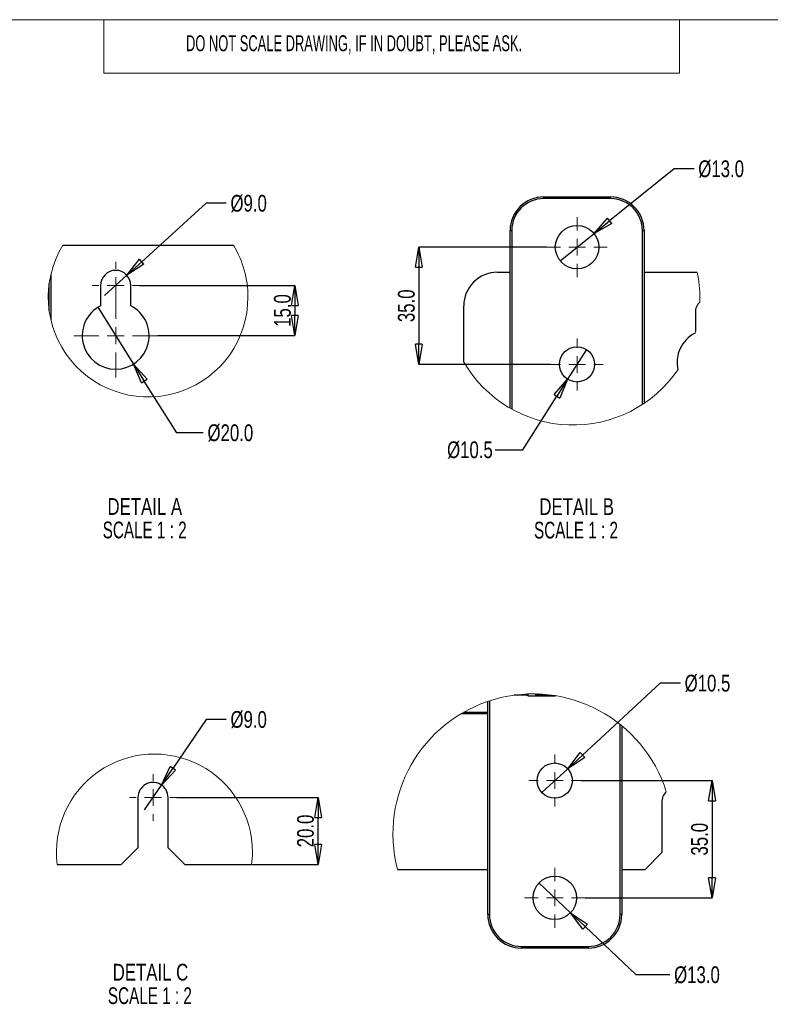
# Paper-space layout 'Sheet1' of a CAD drawing. Header units: millimetres. Extents: x -7 to 420, y -21 to 297.
# Tile 61 of 105: x 147 to 259, y 122 to 269. Entities that reach past the tile are written whole.
import ezdxf

# ---------------------------------------------------------------- set-up
doc = ezdxf.new("R2010")
doc.units = ezdxf.units.MM
doc.header["$PDSIZE"] = -1
doc.styles.add('SLDTEXTSTYLE0', font='TXT', dxfattribs={"width": 0.605})
doc.styles.add('SLDTEXTSTYLE1', font='TXT', dxfattribs={"width": 0.75})
doc.styles.add('SLDTEXTSTYLE2', font='TXT', dxfattribs={"width": 0.681818})
doc.dimstyles.new('SLDDIMSTYLE3', dxfattribs={"dimtxt": 2.5, "dimasz": 3, "dimexe": 0, "dimexo": 0.0625, "dimtad": 0, "dimtih": 1, "dimtoh": 1, "dimdec": 1, "dimlfac": 2, "dimrnd": 1e-09, "dimzin": 4, "dimdsep": 46, "dimtxsty": 'SLDTEXTSTYLE1', "dimblk1": 'NONE', "dimblk2": 'CLOSED', "dimsah": 1, "dimcen": 0, "dimadec": 0, "dimazin": 1, "dimtfac": 1, "dimtmove": 0, "dimatfit": 3, "dimldrblk": 'NONE', "dimfxl": 1, "dimfrac": 2, "dimtolj": 1, "dimtzin": 12, "dimarcsym": 0})
doc.dimstyles.new('SLDDIMSTYLE4', dxfattribs={"dimtxt": 2.5, "dimasz": 3, "dimexe": 0, "dimexo": 0.0625, "dimtad": 1, "dimdec": 1, "dimlfac": 2, "dimrnd": 1e-09, "dimzin": 4, "dimdsep": 46, "dimtxsty": 'SLDTEXTSTYLE1', "dimblk1": 'CLOSED', "dimblk2": 'CLOSED', "dimsah": 1, "dimcen": 0.09, "dimadec": 0, "dimazin": 1, "dimtfac": 1, "dimtmove": 0, "dimatfit": 0, "dimldrblk": 'CLOSED', "dimfxl": 1, "dimfrac": 2, "dimtolj": 1, "dimtzin": 12, "dimarcsym": 0})
doc.dimstyles.new('SLDDIMSTYLE5', dxfattribs={"dimtxt": 2.5, "dimasz": 3, "dimexe": 0, "dimexo": 0.0625, "dimtad": 0, "dimtih": 1, "dimtoh": 1, "dimdec": 1, "dimlfac": 2, "dimrnd": 1e-09, "dimzin": 12, "dimdsep": 46, "dimtxsty": 'SLDTEXTSTYLE1', "dimblk1": 'NONE', "dimblk2": 'CLOSED', "dimsah": 1, "dimcen": 0, "dimadec": 0, "dimazin": 3, "dimtfac": 1, "dimtmove": 0, "dimatfit": 3, "dimldrblk": 'NONE', "dimfxl": 1, "dimfrac": 2, "dimtolj": 1, "dimtzin": 12, "dimarcsym": 0})

# ---------------------------------------------------------------- blocks, each defined once
blk = doc.blocks.new('_Closed')
at = {"color": 0, "linetype": 'ByBlock', "lineweight": -2}
for p, q in [((-1, 0.166667), (0, 0)), ((-1, 0.166667), (-1, -0.166667)), ((0, 0), (-1, -0.166667)), ((0, 0), (-1, 0))]:
    blk.add_line(p, q, dxfattribs=at)
blk = doc.blocks.new('_D_14')
at = {"color": 0, "linetype": 'Continuous', "lineweight": -2}
for p, q in [((158.76, 225.82), (158.76, 225.82)), ((158.76, 225.82), (164.09, 217.35)), ((170.54, 207.1), (165.69, 214.81)), ((174.51, 207.1), (170.54, 207.1))]:
    blk.add_line(p, q, dxfattribs=at)
at = {"layer": 'Defpoints', "color": 0}
for p in [(158.76, 225.82), (164.09, 217.35)]:
    blk.add_point(p, dxfattribs=at)
at = {"color": 0, "lineweight": -2, "xscale": 3, "yscale": 3, "zscale": 3, "rotation": 122.1719283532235}
blk.add_blockref('_Closed', (164.09, 217.35), dxfattribs=at)
at = {"color": 0, "lineweight": 18, "insert": (175.14, 208.35), "char_height": 2.5, "attachment_point": 1, "style": 'SLDTEXTSTYLE1'}
blk.add_mtext('\\A1;%%c20.0', dxfattribs=at)
blk = doc.blocks.new('_None')
blk = doc.blocks.new('_D_15')
at = {"color": 0, "linetype": 'Continuous', "lineweight": -2}
for p, q in [((174.94, 241.35), (165.31, 232.61)), ((177.94, 241.35), (174.94, 241.35)), ((159.76, 227.57), (163.09, 230.6)), ((159.76, 227.57), (159.76, 227.57))]:
    blk.add_line(p, q, dxfattribs=at)
at = {"layer": 'Defpoints', "color": 0}
for p in [(163.09, 230.6), (159.76, 227.57)]:
    blk.add_point(p, dxfattribs=at)
at = {"color": 0, "lineweight": -2, "xscale": 3, "yscale": 3, "zscale": 3, "rotation": 222.2185117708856}
blk.add_blockref('_Closed', (163.09, 230.6), dxfattribs=at)
at = {"color": 0, "lineweight": 18, "insert": (178.57, 242.6), "char_height": 2.5, "attachment_point": 1, "style": 'SLDTEXTSTYLE1'}
blk.add_mtext('\\A1;%%c9.0', dxfattribs=at)
blk = doc.blocks.new('_D_16')
at = {"color": 0, "linetype": 'Continuous', "lineweight": -2}
for p, q in [((164.99, 229.09), (188.2, 229.09)), ((188.2, 226.09), (188.2, 224.59)), ((167.74, 221.59), (188.2, 221.59))]:
    blk.add_line(p, q, dxfattribs=at)
at = {"layer": 'Defpoints', "color": 0}
for p in [(164.93, 229.09), (167.68, 221.59), (188.2, 221.59)]:
    blk.add_point(p, dxfattribs=at)
at = {"color": 0, "lineweight": -2, "xscale": 3, "yscale": 3, "zscale": 3}
for p, rotation in [((188.2, 229.09), 90.00000000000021), ((188.2, 221.59), 270.0000000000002)]:
    blk.add_blockref('_Closed', p, dxfattribs=dict(at, rotation=rotation))
at = {"color": 0, "lineweight": 18, "insert": (185.07, 225.34), "char_height": 2.5, "attachment_point": 2, "rotation": 90, "style": 'SLDTEXTSTYLE1'}
blk.add_mtext('\\A1;15.0', dxfattribs=at)
blk = doc.blocks.new('SW_NOTE_0_2')
at = {"color": 0, "linetype": 'Continuous', "lineweight": 18, "char_height": 2.5, "attachment_point": 2}
for s, insert, style in [('DETAIL A', (6.72, 3.22), 'SLDTEXTSTYLE1'), ('SCALE 1 : 2', (6.7, -0.28), 'SLDTEXTSTYLE2')]:
    blk.add_mtext(s, dxfattribs=dict(at, insert=insert, style=style))
blk = doc.blocks.new('SW_CENTERMARKSYMBOL_20')
at = {"color": 0, "linetype": 'Continuous', "lineweight": 18}
for p, q in [((0, 2.5), (0, 6.25)), ((-2.5, 0), (-6.25, 0)), ((0, 0), (-1.25, 0)), ((0, 0), (0, 1.25)), ((0, 0), (0, -1.25)), ((0, 0), (1.25, 0)), ((2.5, 0), (6.25, 0)), ((0, -2.5), (0, -6.25))]:
    blk.add_line(p, q, dxfattribs=at)
blk = doc.blocks.new('SW_CENTERMARKSYMBOL_21')
at = {"color": 0, "linetype": 'Continuous', "lineweight": 18}
for p, q in [((0, 2.5), (0, 3.5)), ((-2.5, 0), (-3.5, 0)), ((0, 0), (-1.25, 0)), ((0, 0), (0, 1.25)), ((0, 0), (0, -1.25)), ((0, 0), (1.25, 0)), ((2.5, 0), (3.5, 0)), ((0, -2.5), (0, -3.5))]:
    blk.add_line(p, q, dxfattribs=at)
blk = doc.blocks.new('_D_17')
at = {"color": 0, "linetype": 'Continuous', "lineweight": -2}
for p, q in [((244.82, 246.5), (235.2, 238.72)), ((247.82, 246.5), (244.82, 246.5)), ((227.81, 232.75), (232.87, 236.84)), ((227.81, 232.75), (227.81, 232.75))]:
    blk.add_line(p, q, dxfattribs=at)
at = {"layer": 'Defpoints', "color": 0}
for p in [(232.87, 236.84), (227.81, 232.75)]:
    blk.add_point(p, dxfattribs=at)
at = {"color": 0, "lineweight": -2, "xscale": 3, "yscale": 3, "zscale": 3, "rotation": 218.9512808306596}
blk.add_blockref('_Closed', (232.87, 236.84), dxfattribs=at)
at = {"color": 0, "lineweight": 18, "insert": (248.44, 247.75), "char_height": 2.5, "attachment_point": 1, "style": 'SLDTEXTSTYLE1'}
blk.add_mtext('\\A1;%%c13.0', dxfattribs=at)
blk = doc.blocks.new('_D_18')
at = {"color": 0, "linetype": 'Continuous', "lineweight": -2}
for p, q in [((231.75, 219.51), (228.93, 215.08)), ((231.75, 219.51), (231.75, 219.51)), ((222.25, 204.56), (227.32, 212.55)), ((218.11, 204.56), (222.25, 204.56))]:
    blk.add_line(p, q, dxfattribs=at)
at = {"layer": 'Defpoints', "color": 0}
for p in [(231.75, 219.51), (228.93, 215.08)]:
    blk.add_point(p, dxfattribs=at)
at = {"color": 0, "lineweight": -2, "xscale": 3, "yscale": 3, "zscale": 3, "rotation": 57.57746694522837}
blk.add_blockref('_Closed', (228.93, 215.08), dxfattribs=at)
at = {"color": 0, "lineweight": 18, "insert": (210.92, 205.81), "char_height": 2.5, "attachment_point": 1, "style": 'SLDTEXTSTYLE1'}
blk.add_mtext('\\A1;%%c10.5', dxfattribs=at)
blk = doc.blocks.new('_D_19')
at = {"color": 0, "linetype": 'Continuous', "lineweight": -2}
for p, q in [((225.78, 234.8), (206.71, 234.8)), ((206.71, 231.8), (206.71, 220.3)), ((226.4, 217.3), (206.71, 217.3))]:
    blk.add_line(p, q, dxfattribs=at)
at = {"layer": 'Defpoints', "color": 0}
for p in [(225.84, 234.8), (206.71, 217.3), (226.47, 217.3)]:
    blk.add_point(p, dxfattribs=at)
at = {"color": 0, "lineweight": -2, "xscale": 3, "yscale": 3, "zscale": 3}
for p, rotation in [((206.71, 234.8), 90.00000000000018), ((206.71, 217.3), 270.0000000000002)]:
    blk.add_blockref('_Closed', p, dxfattribs=dict(at, rotation=rotation))
at = {"color": 0, "lineweight": 18, "insert": (203.58, 226.05), "char_height": 2.5, "attachment_point": 2, "rotation": 90, "style": 'SLDTEXTSTYLE1'}
blk.add_mtext('\\A1;35.0', dxfattribs=at)
blk = doc.blocks.new('SW_NOTE_0_3')
at = {"color": 0, "linetype": 'Continuous', "lineweight": 18, "char_height": 2.5, "attachment_point": 2}
for s, insert, style in [('DETAIL B', (6.52, 3.22), 'SLDTEXTSTYLE1'), ('SCALE 1 : 2', (6.42, -0.28), 'SLDTEXTSTYLE2')]:
    blk.add_mtext(s, dxfattribs=dict(at, insert=insert, style=style))
blk = doc.blocks.new('SW_CENTERMARKSYMBOL_22')
at = {"color": 0, "linetype": 'Continuous', "lineweight": 18}
for p, q in [((0, 2.5), (0, 3.88)), ((-2.5, 0), (-3.88, 0)), ((0, 0), (-1.25, 0)), ((0, 0), (0, 1.25)), ((0, 0), (0, -1.25)), ((0, 0), (1.25, 0)), ((2.5, 0), (3.88, 0)), ((0, -2.5), (0, -3.88))]:
    blk.add_line(p, q, dxfattribs=at)
blk = doc.blocks.new('SW_CENTERMARKSYMBOL_23')
at = {"color": 0, "linetype": 'Continuous', "lineweight": 18}
for p, q in [((0, 2.5), (0, 4.5)), ((-2.5, 0), (-4.5, 0)), ((0, 0), (-1.25, 0)), ((0, 0), (0, 1.25)), ((0, 0), (0, -1.25)), ((0, 0), (1.25, 0)), ((2.5, 0), (4.5, 0)), ((0, -2.5), (0, -4.5))]:
    blk.add_line(p, q, dxfattribs=at)
blk = doc.blocks.new('_D_20')
at = {"color": 0, "linetype": 'Continuous', "lineweight": -2}
for p, q in [((170.57, 152.66), (191.65, 152.66)), ((191.65, 145.66), (191.65, 149.66)), ((181.8, 142.66), (191.65, 142.66))]:
    blk.add_line(p, q, dxfattribs=at)
at = {"layer": 'Defpoints', "color": 0}
for p in [(170.5, 152.66), (191.65, 152.66), (181.73, 142.66)]:
    blk.add_point(p, dxfattribs=at)
at = {"color": 0, "lineweight": -2, "xscale": 3, "yscale": 3, "zscale": 3}
for p, rotation in [((191.65, 152.66), 90.00000000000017), ((191.65, 142.66), 270.0000000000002)]:
    blk.add_blockref('_Closed', p, dxfattribs=dict(at, rotation=rotation))
at = {"color": 0, "lineweight": 18, "insert": (188.52, 147.66), "char_height": 2.5, "attachment_point": 2, "rotation": 90, "style": 'SLDTEXTSTYLE1'}
blk.add_mtext('\\A1;20.0', dxfattribs=at)
blk = doc.blocks.new('_D_21')
at = {"color": 0, "linetype": 'Continuous', "lineweight": -2}
for p, q in [((174.94, 164.31), (169.96, 157)), ((177.94, 164.31), (174.94, 164.31)), ((165.74, 150.8), (168.27, 154.52)), ((165.74, 150.8), (165.74, 150.8))]:
    blk.add_line(p, q, dxfattribs=at)
at = {"layer": 'Defpoints', "color": 0}
for p in [(168.27, 154.52), (165.74, 150.8)]:
    blk.add_point(p, dxfattribs=at)
at = {"color": 0, "lineweight": -2, "xscale": 3, "yscale": 3, "zscale": 3, "rotation": 235.7453741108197}
blk.add_blockref('_Closed', (168.27, 154.52), dxfattribs=at)
at = {"color": 0, "lineweight": 18, "insert": (178.57, 165.56), "char_height": 2.5, "attachment_point": 1, "style": 'SLDTEXTSTYLE1'}
blk.add_mtext('\\A1;%%c9.0', dxfattribs=at)
blk = doc.blocks.new('SW_NOTE_0_4')
at = {"color": 0, "linetype": 'Continuous', "lineweight": 18, "char_height": 2.5, "attachment_point": 2}
for s, insert, style in [('DETAIL C', (6.91, 3.22), 'SLDTEXTSTYLE1'), ('SCALE 1 : 2', (6.82, -0.28), 'SLDTEXTSTYLE2')]:
    blk.add_mtext(s, dxfattribs=dict(at, insert=insert, style=style))
blk = doc.blocks.new('SW_CENTERMARKSYMBOL_24')
at = {"color": 0, "linetype": 'Continuous', "lineweight": 18}
for p, q in [((0, 2.5), (0, 3.5)), ((-2.5, 0), (-3.5, 0)), ((0, 0), (-1.25, 0)), ((0, 0), (0, 1.25)), ((0, 0), (0, -1.25)), ((0, 0), (1.25, 0)), ((2.5, 0), (3.5, 0)), ((0, -2.5), (0, -3.5))]:
    blk.add_line(p, q, dxfattribs=at)
blk = doc.blocks.new('_D_22')
at = {"color": 0, "linetype": 'Continuous', "lineweight": -2}
for p, q in [((224.64, 139.91), (224.64, 139.91)), ((224.64, 139.91), (229.37, 135.45)), ((239.16, 126.21), (231.55, 133.39)), ((244.2, 126.21), (239.16, 126.21))]:
    blk.add_line(p, q, dxfattribs=at)
at = {"layer": 'Defpoints', "color": 0}
for p in [(224.64, 139.91), (229.37, 135.45)]:
    blk.add_point(p, dxfattribs=at)
at = {"color": 0, "lineweight": -2, "xscale": 3, "yscale": 3, "zscale": 3, "rotation": 136.659457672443}
blk.add_blockref('_Closed', (229.37, 135.45), dxfattribs=at)
at = {"color": 0, "lineweight": 18, "insert": (244.83, 127.46), "char_height": 2.5, "attachment_point": 1, "style": 'SLDTEXTSTYLE1'}
blk.add_mtext('\\A1;%%c13.0', dxfattribs=at)
blk = doc.blocks.new('_D_23')
at = {"color": 0, "linetype": 'Continuous', "lineweight": -2}
for p, q in [((242.77, 169.73), (231.14, 159)), ((245.77, 169.73), (242.77, 169.73)), ((225.08, 153.4), (228.94, 156.96)), ((225.08, 153.4), (225.08, 153.4))]:
    blk.add_line(p, q, dxfattribs=at)
at = {"layer": 'Defpoints', "color": 0}
for p in [(228.94, 156.96), (225.08, 153.4)]:
    blk.add_point(p, dxfattribs=at)
at = {"color": 0, "lineweight": -2, "xscale": 3, "yscale": 3, "zscale": 3, "rotation": 222.7088284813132}
blk.add_blockref('_Closed', (228.94, 156.96), dxfattribs=at)
at = {"color": 0, "lineweight": 18, "insert": (246.4, 170.98), "char_height": 2.5, "attachment_point": 1, "style": 'SLDTEXTSTYLE1'}
blk.add_mtext('\\A1;%%c10.5', dxfattribs=at)
blk = doc.blocks.new('_D_24')
at = {"color": 0, "linetype": 'Continuous', "lineweight": -2}
for p, q in [((230.94, 155.18), (250.49, 155.18)), ((250.49, 152.18), (250.49, 140.68)), ((231.57, 137.68), (250.49, 137.68))]:
    blk.add_line(p, q, dxfattribs=at)
at = {"layer": 'Defpoints', "color": 0}
for p in [(230.88, 155.18), (231.51, 137.68), (250.49, 137.68)]:
    blk.add_point(p, dxfattribs=at)
at = {"color": 0, "lineweight": -2, "xscale": 3, "yscale": 3, "zscale": 3}
for p, rotation in [((250.49, 155.18), 90.00000000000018), ((250.49, 137.68), 270.0000000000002)]:
    blk.add_blockref('_Closed', p, dxfattribs=dict(at, rotation=rotation))
at = {"color": 0, "lineweight": 18, "insert": (247.37, 146.43), "char_height": 2.5, "attachment_point": 2, "rotation": 90, "style": 'SLDTEXTSTYLE1'}
blk.add_mtext('\\A1;35.0', dxfattribs=at)
blk = doc.blocks.new('SW_CENTERMARKSYMBOL_25')
at = {"color": 0, "linetype": 'Continuous', "lineweight": 18}
for p, q in [((0, 2.5), (0, 3.88)), ((-2.5, 0), (-3.88, 0)), ((0, 0), (-1.25, 0)), ((0, 0), (0, 1.25)), ((0, 0), (0, -1.25)), ((0, 0), (1.25, 0)), ((2.5, 0), (3.88, 0)), ((0, -2.5), (0, -3.88))]:
    blk.add_line(p, q, dxfattribs=at)
blk = doc.blocks.new('SW_CENTERMARKSYMBOL_26')
at = {"color": 0, "linetype": 'Continuous', "lineweight": 18}
for p, q in [((0, 2.5), (0, 4.5)), ((-2.5, 0), (-4.5, 0)), ((0, 0), (-1.25, 0)), ((0, 0), (0, 1.25)), ((0, 0), (0, -1.25)), ((0, 0), (1.25, 0)), ((2.5, 0), (4.5, 0)), ((0, -2.5), (0, -4.5))]:
    blk.add_line(p, q, dxfattribs=at)

psp = doc.layouts.new('Sheet1')

# ---------------------------------------------------------------- linework, layer by layer
at = {"color": 7, "linetype": 'Continuous', "lineweight": 18}
for p, q in [((405.633, 268.748), (-0.367, 268.748)), ((159.633, 268.748), (159.633, 260.748)), ((245.633, 268.748), (245.633, 260.748)), ((245.633, 260.748), (159.633, 260.748))]:
    psp.add_line(p, q, dxfattribs=at)
at = {"color": 7, "linetype": 'Continuous', "lineweight": 25}
for p, q in [((225.34, 242.045), (225.34, 242.295)), ((225.34, 242.295), (235.34, 242.295)), ((235.34, 242.045), (225.34, 242.045)), ((235.34, 242.045), (235.34, 242.295)), ((220.34, 210.764), (220.34, 237.295)), ((220.34, 237.295), (220.59, 237.295)), ((240.09, 237.295), (240.34, 237.295)), ((240.34, 237.295), (240.34, 211.483)), ((153.529, 235.086), (179.013, 235.086)), ((151.752, 230.73), (151.752, 223.961)), ((218.415, 231.046), (220.34, 231.046)), ((240.34, 231.046), (248.279, 231.046)), ((159.176, 229.086), (159.176, 226.051)), ((163.676, 226.051), (163.676, 229.086)), ((213.415, 217.65), (213.415, 226.046)), ((248.015, 225.046), (248.015, 222.192)), ((222.467, 167.935), (220.946, 167.935)), ((222.467, 168.083), (222.467, 167.935)), ((222.899, 167.935), (222.467, 167.935)), ((222.968, 167.935), (222.899, 167.935)), ((222.966, 168.107), (222.966, 168.099)), ((222.966, 168.099), (222.968, 167.935)), ((222.967, 168.108), (222.969, 167.844)), ((222.969, 167.844), (222.968, 167.935)), ((222.969, 167.844), (227.13, 167.844)), ((224.164, 167.95), (224.163, 168.06)), ((225.609, 167.95), (224.164, 167.95)), ((224.193, 168.034), (224.192, 168.117)), ((224.193, 168.034), (224.29, 168.114)), ((224.566, 168.105), (224.498, 168.071)), ((224.498, 168.071), (225.185, 168.071)), ((225.61, 168.038), (225.609, 167.95)), ((225.813, 167.95), (225.812, 168.018)), ((225.813, 167.95), (225.851, 168.014)), ((226.024, 167.95), (225.813, 167.95)), ((226.051, 167.993), (226.024, 167.95)), ((217.007, 135.184), (217.007, 167.009)), ((237.007, 163.368), (237.007, 135.184)), ((164.754, 152.656), (164.754, 145.156)), ((169.254, 145.156), (169.254, 152.656)), ((242.994, 151.935), (242.994, 144.435)), ((162.254, 142.656), (164.754, 145.156)), ((169.254, 145.156), (171.754, 142.656)), ((240.494, 141.935), (242.994, 144.435)), ((152.69, 142.656), (162.254, 142.656)), ((171.754, 142.656), (181.735, 142.656)), ((203.515, 141.935), (217.007, 141.935)), ((237.007, 141.935), (240.494, 141.935)), ((217.257, 135.184), (217.007, 135.184)), ((237.007, 135.184), (236.757, 135.184)), ((222.007, 130.434), (232.007, 130.434)), ((222.007, 130.434), (222.007, 130.184)), ((232.007, 130.184), (222.007, 130.184)), ((232.007, 130.434), (232.007, 130.184))]:
    psp.add_line(p, q, dxfattribs=at)
at = {"color": 8, "linetype": 'Continuous', "lineweight": 25}
for p, q in [((220.59, 237.295), (220.59, 210.623)), ((240.09, 211.318), (240.09, 237.295)), ((151.502, 225.312), (151.502, 229.379)), ((217.257, 167.092), (217.257, 135.184)), ((213.044, 165.179), (217.007, 165.179)), ((213.387, 165.379), (217.007, 165.379)), ((236.757, 135.184), (236.757, 163.57))]:
    psp.add_line(p, q, dxfattribs=at)
at = {"color": 7, "linetype": 'Continuous', "lineweight": 25, "flags": 128}
psp.add_lwpolyline([(222.966, 168.099), (222.918, 168.103), (222.91, 168.105)], dxfattribs=at)
at = {"color": 7, "linetype": 'Continuous', "lineweight": 25}
for centre, radius in [((230.34, 234.795), 3.25), ((230.34, 217.295), 2.625), ((227.007, 155.184), 2.625), ((227.007, 137.684), 3.25)]:
    psp.add_circle(centre, radius, dxfattribs=at)
for centre, radius, start, end in [((225.34, 237.295), 5, 89.99988, 180.00004), ((225.34, 237.295), 4.75, 90.00004, 179.99996), ((235.34, 237.295), 5, 359.99982, 90.00027), ((235.34, 237.295), 4.75, 0.00019, 89.9999), ((161.426, 229.086), 2.25, 0.00001, 179.99999), ((218.415, 226.046), 5, 89.99988, 180.00004), ((250.055, 225.107), 2.042, 132.63219, 181.72504), ((161.426, 221.586), 5, 116.74368, 63.25632), ((250.231, 217.564), 4.962, 117.32773, 192.40026), ((222.772, 168.128), 0.196, 288.82112, 351.37235), ((167.004, 152.656), 2.25, 359.99998, 180.00002), ((245.061, 151.988), 2.068, 132.39351, 181.48641), ((222.007, 135.184), 5, 179.99994, 269.99998), ((222.007, 135.184), 4.75, 179.99973, 270.00027), ((232.007, 135.184), 4.75, 269.99973, 0.00027), ((232.007, 135.184), 5, 270.00017, 359.99992)]:
    psp.add_arc(centre, radius, start, end, dxfattribs=at)
at = {"color": 7, "linetype": 'Continuous', "lineweight": 18}
for centre, radius, start, end in [((166.271, 227.345), 14.909, 148.72323, 359.99999), ((166.271, 227.345), 14.909, 359.99999, 31.27677), ((229.763, 227.168), 18.918, 0.00002, 11.8295), ((229.724, 227.168), 18.957, 358.31055, 359.99851), ((229.786, 227.161), 18.894, 344.05976, 344.75034), ((229.763, 227.168), 18.917, 210.20719, 325.66796), ((223.737, 147.221), 20.901, 17.52783, 194.65031), ((167.212, 144.502), 14.639, 359.99999, 187.24528), ((167.213, 144.502), 14.639, 352.75456, 0.00007)]:
    psp.add_arc(centre, radius, start, end, dxfattribs=at)
at = {"color": 7, "linetype": 'Continuous', "lineweight": 25}
for points, knots in [([(222.688, 168.095), (222.697, 168.074), (222.717, 168.029), (222.768, 167.974), (222.814, 167.953), (222.835, 167.943)], [0, 0, 0, 0, 0.31821061, 0.67241682, 1, 1, 1, 1]), ([(222.835, 167.943), (222.846, 167.94), (222.867, 167.935), (222.888, 167.935), (222.899, 167.935)], [0, 0, 0, 0, 0.491326, 1, 1, 1, 1]), ([(224.178, 168.117), (224.175, 168.112), (224.167, 168.1), (224.164, 168.08), (224.163, 168.066), (224.163, 168.06)], [0, 0, 0, 0, 0.3096925, 0.703351, 1, 1, 1, 1]), ([(224.164, 167.95), (224.165, 167.963), (224.167, 167.985), (224.178, 168.013), (224.188, 168.027), (224.193, 168.034)], [0, 0, 0, 0, 0.4370707, 0.70765508, 1, 1, 1, 1])]:
    psp.add_open_spline(points, degree=3, knots=knots, dxfattribs=at)

# ---------------------------------------------------------------- block references
at = {"color": 7, "linetype": 'Continuous', "lineweight": 18}
for name, p in [('SW_CENTERMARKSYMBOL_23', (230.34, 234.795)), ('SW_CENTERMARKSYMBOL_21', (161.426, 229.086)), ('SW_CENTERMARKSYMBOL_20', (161.426, 221.586)), ('SW_CENTERMARKSYMBOL_22', (230.34, 217.295)), ('SW_NOTE_0_2', (159.057, 194.122)), ('SW_NOTE_0_3', (223.759, 194.097)), ('SW_CENTERMARKSYMBOL_25', (227.007, 155.184)), ('SW_CENTERMARKSYMBOL_24', (167.004, 152.656)), ('SW_CENTERMARKSYMBOL_26', (227.007, 137.684)), ('SW_NOTE_0_4', (159.713, 124.614))]:
    psp.add_blockref(name, p, dxfattribs=at)

# ---------------------------------------------------------------- texts
at = {"color": 7, "linetype": 'Continuous', "lineweight": 0, "insert": (171.93, 266.422), "char_height": 2.38125, "attachment_point": 1, "style": 'SLDTEXTSTYLE0'}
psp.add_mtext('DO NOT SCALE DRAWING, IF IN DOUBT, PLEASE ASK.', dxfattribs=at)

# ---------------------------------------------------------------- dimensions: what is measured, and where the dimension line sits
at = {"color": 7, "linetype": 'Continuous', "lineweight": 18}
for p1, p2, dimstyle, picture, middle in [((227.813, 232.752), (232.868, 236.838), 'SLDDIMSTYLE3', '_D_17', (251.722, 246.497)), ((159.76, 227.574), (163.092, 230.598), 'SLDDIMSTYLE3', '_D_15', (181.224, 241.35)), ((158.764, 225.818), (164.088, 217.353), 'SLDDIMSTYLE3', '_D_14', (178.576, 207.097)), ((231.748, 219.511), (228.933, 215.079), 'SLDDIMSTYLE5', '_D_18', (214.205, 204.565)), ((225.078, 153.403), (228.936, 156.964), 'SLDDIMSTYLE5', '_D_23', (249.677, 169.735)), ((165.737, 150.796), (168.27, 154.516), 'SLDDIMSTYLE3', '_D_21', (181.223, 164.313)), ((224.644, 139.914), (229.371, 135.453), 'SLDDIMSTYLE3', '_D_22', (248.111, 126.213))]:
    dim = psp.add_diameter_dim_2p(p1=p1, p2=p2, dimstyle=dimstyle, dxfattribs=at)
    dim.commit()
    dim.dimension.update_dxf_attribs({"geometry": picture, "text_midpoint": middle, "dimtype": 163})
for base, p1, p2, picture, middle in [((206.707, 217.295), (225.84, 234.795), (226.465, 217.295), '_D_19', (206.707, 226.045)), ((188.199, 221.586), (164.926, 229.086), (167.676, 221.586), '_D_16', (188.199, 225.336)), ((250.494, 137.684), (230.882, 155.184), (231.507, 137.684), '_D_24', (250.494, 146.434)), ((191.649, 152.656), (181.735, 142.656), (170.504, 152.656), '_D_20', (191.649, 147.656))]:
    dim = psp.add_linear_dim(base=base, p1=p1, p2=p2, angle=90, dimstyle='SLDDIMSTYLE4', dxfattribs=at)
    dim.commit()
    dim.dimension.update_dxf_attribs({"geometry": picture, "text_midpoint": middle, "dimtype": 160})

doc.saveas('drawing.dxf')
